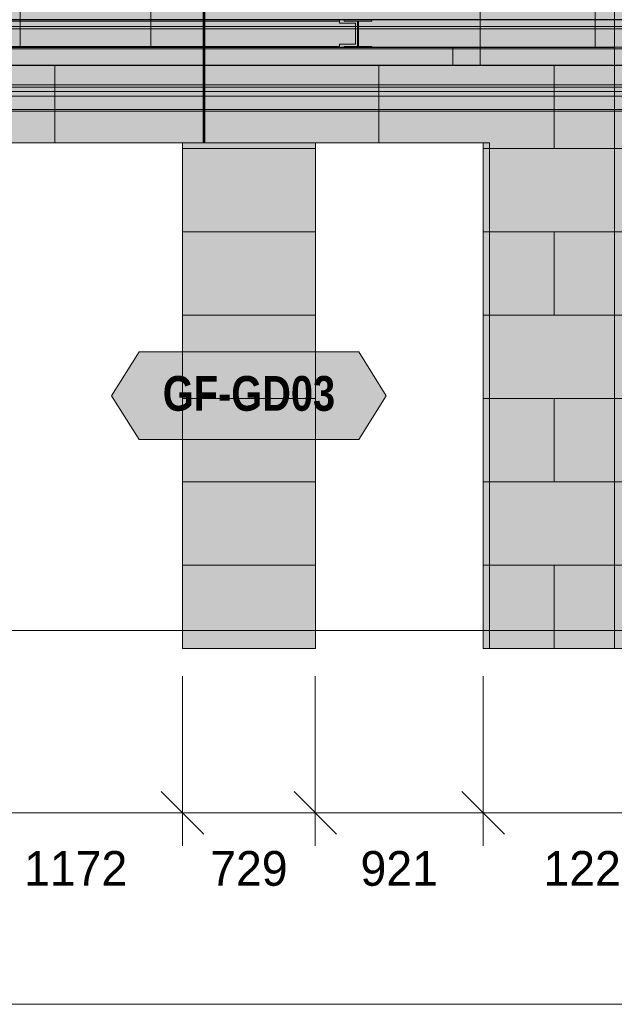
# Model space of a CAD drawing. Header units: millimetres. Extents: x -4049 to 37566, y -9915 to 31440.
# Tile 221 of 234: x 21902 to 25165, y -2052 to 3351. Entities that reach past the tile are written whole.
import ezdxf
from ezdxf.enums import TextEntityAlignment as Align

# ---------------------------------------------------------------- set-up
doc = ezdxf.new("R2010")
doc.units = ezdxf.units.MM
doc.linetypes.add('DASHED', pattern=[1.524, 1.27, -0.254])
for name, color, linetype in [('FILL-C_9EB2DB', 7, 'Continuous'), ('FILL-EPS', 7, 'Continuous'), ('FILL-WHITE', 7, 'Continuous'), ('LINE-C_2E8C94', 7, 'Continuous'), ('LINE-C_337880', 7, 'Continuous'), ('LINE-INK', 7, 'Continuous'), ('LINE-STEEL', 7, 'Continuous'), ('LINE-STEEL-DASH', 7, 'DASHED'), ('LINE-TEAL_DK', 7, 'Continuous'), ('LINE-TEAL_DK-DASH', 7, 'DASHED'), ('TEXT-INK', 7, 'Continuous'), ('TEXT-TEAL_DK', 7, 'Continuous')]:
    doc.layers.add(name, color=color, linetype=linetype)
doc.styles.add('OpenSansCondensed-Bold', font='OpenSansCondensed-Bold.ttf')

msp = doc.modelspace()

# ---------------------------------------------------------------- hatches: boundary and pattern name
at = {"layer": 'FILL-C_9EB2DB', "true_color": 0x9eb2db}
h = msp.add_hatch(color=9, dxfattribs=at)
h.dxf.hatch_style = 1
h.paths.add_polyline_path([(18737, 3313.5), (18737, 3350), (32278, 3350), (32278, 3313.5)])
h = msp.add_hatch(color=9, dxfattribs=at)
h.dxf.hatch_style = 1
h.paths.add_polyline_path([(18737, 3313.5), (18737, 3350), (32278, 3350), (32278, 3313.5)])
h = msp.add_hatch(color=9, dxfattribs=at)
h.dxf.hatch_style = 1
h.paths.add_polyline_path([(19010, 3300.8), (19010, 3350), (32278, 3350), (32278, 3300.8)])
h = msp.add_hatch(color=9, dxfattribs=at)
h.dxf.hatch_style = 1
h.paths.add_polyline_path([(19010, 3300.8), (19010, 3350), (32278, 3350), (32278, 3300.8)])
h = msp.add_hatch(color=9, dxfattribs=at)
h.dxf.hatch_style = 1
h.paths.add_polyline_path([(20707, 3343.2), (20707, 3350), (23657, 3350), (23657, 3343.2)])
h = msp.add_hatch(color=9, dxfattribs=at)
h.dxf.hatch_style = 1
h.paths.add_polyline_path([(20707, 3343.2), (20707, 3350), (23657, 3350), (23657, 3343.2)])
h = msp.add_hatch(color=9, dxfattribs=at)
h.dxf.hatch_style = 1
h.paths.add_polyline_path([(20707, 3343.2), (20707, 3350), (23657, 3350), (23657, 3343.2)])
h = msp.add_hatch(color=9, dxfattribs=at)
h.dxf.hatch_style = 1
h.paths.add_polyline_path([(20707, 3343.2), (20707, 3350), (23657, 3350), (23657, 3343.2)])
h = msp.add_hatch(color=9, dxfattribs=at)
h.dxf.hatch_style = 1
h.paths.add_polyline_path([(23680.3, 3350.1), (23681.5, 3350), (23681.9, 3350), (23834.1, 3350), (23834.1, 3343.2), (23760.9, 3343.2), (23760.9, 3302), (23760.9, 3204.4), (23834.1, 3204.4), (23834.1, 3197.6), (23681.9, 3197.6), (23681.9, 3204.4), (23755.1, 3204.4), (23755.1, 3343.2), (23681.9, 3343.2), (23681.9, 3350), (23680.3, 3350.1), (23680.3, 3350.1)])
h = msp.add_hatch(color=9, dxfattribs=at)
h.dxf.hatch_style = 1
h.paths.add_polyline_path([(23681.9, 3197.6), (23681.9, 3204.4), (23755.1, 3204.4), (23755.1, 3343.2), (23681.9, 3343.2), (23681.9, 3350), (23834.1, 3350), (23834.1, 3343.2), (23760.9, 3343.2), (23760.9, 3204.4), (23834.1, 3204.4), (23834.1, 3197.6)])
h = msp.add_hatch(color=9, dxfattribs=at)
h.dxf.hatch_style = 1
h.paths.add_polyline_path([(23834.1, 3350), (23835.7, 3350.1), (23835.7, 3350.1), (23835.7, 3350.1)])
h = msp.add_hatch(color=9, dxfattribs=at)
h.dxf.hatch_style = 1
h.paths.add_polyline_path([(18737, 2992.9), (18737, 3313.5), (32278, 3313.5), (32278, 2992.9)])
h = msp.add_hatch(color=9, dxfattribs=at)
h.dxf.hatch_style = 1
h.paths.add_polyline_path([(18737, 3313.5), (32278, 3313.5), (32278, 2992.9), (18737, 2992.9)])
h = msp.add_hatch(color=9, dxfattribs=at)
h.dxf.hatch_style = 1
h.paths.add_polyline_path([(19010, 2980.2), (19010, 3300.8), (32278, 3300.8), (32278, 2980.2)])
h = msp.add_hatch(color=9, dxfattribs=at)
h.dxf.hatch_style = 1
h.paths.add_polyline_path([(19010, 3300.8), (32278, 3300.8), (32278, 2980.2), (19010, 2980.2)])
h = msp.add_hatch(color=9, dxfattribs=at)
h.dxf.hatch_style = 1
h.paths.add_polyline_path([(20619, 3216.6), (20619, 3331), (20707, 3331), (20707, 3343.2), (23657, 3343.2), (23657, 3331), (23745, 3331), (23745, 3216.6), (23657, 3216.6), (23657, 3204.4), (20707, 3204.4), (20707, 3216.6)])
h = msp.add_hatch(color=9, dxfattribs=at)
h.dxf.hatch_style = 1
h.paths.add_polyline_path([(20619, 3331), (20707, 3331), (20707, 3343.2), (23657, 3343.2), (23657, 3331), (23745, 3331), (23745, 3216.6), (23657, 3216.6), (23657, 3204.4), (20707, 3204.4), (20707, 3216.6), (20619, 3216.6)])
h = msp.add_hatch(color=9, dxfattribs=at)
h.dxf.hatch_style = 1
h.paths.add_polyline_path([(20619, 3216.6), (20619, 3331), (20707, 3331), (20707, 3343.2), (23657, 3343.2), (23657, 3331), (23745, 3331), (23745, 3216.6), (23657, 3216.6), (23657, 3204.4), (20707, 3204.4), (20707, 3216.6)])
h = msp.add_hatch(color=9, dxfattribs=at)
h.dxf.hatch_style = 1
h.paths.add_polyline_path([(20619, 3331), (20707, 3331), (20707, 3343.2), (23657, 3343.2), (23657, 3331), (23745, 3331), (23745, 3216.6), (23657, 3216.6), (23657, 3204.4), (20707, 3204.4), (20707, 3216.6), (20619, 3216.6)])
h = msp.add_hatch(color=9, dxfattribs=at)
h.dxf.hatch_style = 1
h.paths.add_polyline_path([(23681.9, 3204.4), (23755.1, 3204.4), (23755.1, 3302), (23760.9, 3302), (23760.9, 3204.4), (23834.1, 3204.4), (23834.1, 3197.6), (23681.9, 3197.6)])
h = msp.add_hatch(color=9, dxfattribs=at)
h.dxf.hatch_style = 1
h.paths.add_polyline_path([(18962, 2870.6), (18962, 3178), (19059, 3178), (19059, 3190.3), (25447, 3190.3), (25447, 3172), (25553, 3172), (25553, 2858.3), (25447, 2858.3), (19059, 2858.3), (19059, 2870.6)])
h = msp.add_hatch(color=9, dxfattribs=at)
h.dxf.hatch_style = 1
h.paths.add_polyline_path([(18962, 3178), (19059, 3178), (19059, 3190.3), (25447, 3190.3), (25447, 3172), (25553, 3172), (25553, 2858.3), (25447, 2858.3), (19059, 2858.3), (19059, 2870.6), (18962, 2870.6)])
h = msp.add_hatch(color=9, dxfattribs=at)
h.dxf.hatch_style = 1
h.paths.add_polyline_path([(19010, 3190), (19010, 3190), (19010, 3200), (32278, 3200), (32278, 3200), (32278, 3200), (32278, 3190), (19010, 3190)])
h = msp.add_hatch(color=9, dxfattribs=at)
h.dxf.hatch_style = 1
h.paths.add_polyline_path([(19010, 3100), (19010, 3200), (32278, 3200), (32278, 3100)])
h = msp.add_hatch(color=9, dxfattribs=at)
h.dxf.hatch_style = 1
h.paths.add_polyline_path([(19010, 3100), (19010, 3190), (32278, 3190), (32278, 3100)])
h = msp.add_hatch(color=9, dxfattribs=at)
h.dxf.hatch_style = 1
h.paths.add_polyline_path([(19011, 3100), (19011, 3200), (32276, 3200), (32276, 3100)])
h = msp.add_hatch(color=9, dxfattribs=at)
h.dxf.hatch_style = 1
h.paths.add_polyline_path([(19011, 3190), (19011, 3190), (19011, 3200), (32276, 3200), (32276, 3200), (32276, 3200), (32276, 3190), (19011, 3190)])
h = msp.add_hatch(color=9, dxfattribs=at)
h.dxf.hatch_style = 1
h.paths.add_polyline_path([(19011, 3100), (19011, 3190), (32276, 3190), (32276, 3100)])
h = msp.add_hatch(color=9, dxfattribs=at)
h.dxf.hatch_style = 1
h.paths.add_polyline_path([(19059, 3190.3), (19059, 3200), (25447, 3200), (25447, 3190.3)])
h = msp.add_hatch(color=9, dxfattribs=at)
h.dxf.hatch_style = 1
h.paths.add_polyline_path([(19059, 3200), (25447, 3200), (25447, 3190.3), (19059, 3190.3)])
h = msp.add_hatch(color=9, dxfattribs=at)
h.dxf.hatch_style = 1
h.paths.add_polyline_path([(20707, 3197.6), (20707, 3204.4), (23657, 3204.4), (23657, 3197.6)])
h = msp.add_hatch(color=9, dxfattribs=at)
h.dxf.hatch_style = 1
h.paths.add_polyline_path([(20707, 3197.6), (20707, 3204.4), (23657, 3204.4), (23657, 3197.6)])
h = msp.add_hatch(color=9, dxfattribs=at)
h.dxf.hatch_style = 1
h.paths.add_polyline_path([(20707, 3197.6), (20707, 3204.4), (23657, 3204.4), (23657, 3197.6)])
h = msp.add_hatch(color=9, dxfattribs=at)
h.dxf.hatch_style = 1
h.paths.add_polyline_path([(20707, 3197.6), (20707, 3204.4), (23657, 3204.4), (23657, 3197.6)])
h = msp.add_hatch(color=9, dxfattribs=at)
h.dxf.hatch_style = 1
h.paths.add_polyline_path([(18737, 2956.4), (18737, 2992.9), (32278, 2992.9), (32278, 2956.4)])
h = msp.add_hatch(color=9, dxfattribs=at)
h.dxf.hatch_style = 1
h.paths.add_polyline_path([(18737, 2956.4), (18737, 2992.9), (32278, 2992.9), (32278, 2956.4)])
h = msp.add_hatch(color=9, dxfattribs=at)
h.dxf.hatch_style = 1
h.paths.add_polyline_path([(19010, 2931), (19010, 2980.2), (32278, 2980.2), (32278, 2931)])
h = msp.add_hatch(color=9, dxfattribs=at)
h.dxf.hatch_style = 1
h.paths.add_polyline_path([(19010, 2931), (19010, 2980.2), (32278, 2980.2), (32278, 2931)])
h = msp.add_hatch(color=9, dxfattribs=at)
h.dxf.hatch_style = 1
h.paths.add_polyline_path([(19059, 2848.6), (19059, 2858.3), (25447, 2858.3), (25553, 2858.3), (25553, 2848.6), (25447, 2848.6)])
h = msp.add_hatch(color=9, dxfattribs=at)
h.dxf.hatch_style = 1
h.paths.add_polyline_path([(19059, 2858.3), (25447, 2858.3), (25553, 2858.3), (25553, 2848.6), (25447, 2848.6), (19059, 2848.6)])
at = {"layer": 'FILL-EPS', "true_color": 0xccffff}
h = msp.add_hatch(color=7, dxfattribs=at)
h.dxf.hatch_style = 1
h.paths.add_polyline_path([(21348, 6225), (30552, 6225), (32805.5, 3971.5), (32805.5, 3350), (21348, 3350)])
h = msp.add_hatch(color=7, dxfattribs=at)
h.dxf.hatch_style = 1
h.paths.add_polyline_path([(21348, 6225), (30552, 6225), (32805.5, 3971.5), (32805.5, 3350), (21348, 3350)])
h = msp.add_hatch(color=7, dxfattribs=at)
h.dxf.hatch_style = 1
h.paths.add_polyline_path([(19126.3, 3800), (25390.4, 3800), (25390.4, -100), (25233, -100), (25233, 3200.5), (19129.5, 3200.5), (19129.5, -100), (19129.5, -100), (19129.5, -100), (19126.3, -100)])
h = msp.add_hatch(color=7, dxfattribs=at)
h.dxf.hatch_style = 1
h.paths.add_polyline_path([(21358.8, 3725), (25165.4, 3725), (25165.4, -100), (24445.2, -100), (24445.2, 2675), (21623.2, 2675), (21623.2, -100), (21358.8, -100)])
h = msp.add_hatch(color=7, dxfattribs=at)
h.dxf.hatch_style = 1
h.paths.add_polyline_path([(19126.3, 3198.7), (19126.3, 3351.3), (25390.4, 3351.3), (25390.4, 3198.7), (25233, 3198.7), (25233, 3200.5), (19129.5, 3200.5), (19129.5, 3198.7)])
h = msp.add_hatch(color=7, dxfattribs=at)
h.dxf.hatch_style = 1
h.paths.add_polyline_path([(21358.8, 3351.3), (25165.4, 3351.3), (25165.4, 3198.7), (21358.8, 3198.7)])
h = msp.add_hatch(color=7, dxfattribs=at)
h.dxf.hatch_style = 1
h.paths.add_polyline_path([(21323.5, 3200), (32789.9, 3200), (32789.9, 3198.7), (32814.9, 3198.7), (32814.9, -100), (27805, -100), (27805, 2675.5), (27803.4, 2675.3), (27803.4, 2675.5), (26849.5, 2675.5), (26849.5, -100), (24480, -100), (24480, 2675.5), (23524.5, 2675.5), (23524.5, -100), (22795.2, -100), (22795.2, 2675), (21595.2, 2675), (21595.2, -100), (21323.5, -100)])
h = msp.add_hatch(color=7, dxfattribs=at)
h.dxf.hatch_style = 1
h.paths.add_polyline_path([(21323.5, 3200), (32789.9, 3200), (32789.9, 3198.7), (32814.9, 3198.7), (32814.9, -100), (27805, -100), (27805, 2675.5), (26849.5, 2675.5), (26849.5, -100), (24480, -100), (24480, 2675.5), (23524.5, 2675.5), (23524.5, -100), (22795.2, -100), (22795.2, 2675), (21595.2, 2675), (21595.2, -100), (21323.5, -100)])
h = msp.add_hatch(color=7, dxfattribs=at)
h.dxf.hatch_style = 1
h.paths.add_polyline_path([(21358.8, 3198.7), (25165.4, 3198.7), (25165.4, -100), (24445.2, -100), (24445.2, 2675), (21623.2, 2675), (21623.2, -100), (21358.8, -100)])
at = {"layer": 'FILL-WHITE', "true_color": 0xffffff}
h = msp.add_hatch(color=7, dxfattribs=at)
h.dxf.hatch_style = 1
h.paths.add_polyline_path([(23524.5, 2675), (23524.5, -100), (22795.2, -100), (22795.2, 2675)])
h = msp.add_hatch(color=7, dxfattribs=at)
h.dxf.hatch_style = 1
h.paths.add_polyline_path([(23524.5, -100), (22795.2, -100), (22795.2, 2675), (23524.5, 2675)])
h = msp.add_hatch(color=7, dxfattribs=at)
h.dxf.hatch_style = 1
h.paths.add_polyline_path([(23524.5, -100), (22795.2, -100), (22795.2, 2675), (23524.5, 2675)])
h = msp.add_hatch(color=7, dxfattribs=at)
h.dxf.hatch_style = 1
h.paths.add_polyline_path([(22406.5, 1287.5), (22556.5, 1527.5), (23763.2, 1527.5), (23913.2, 1287.5), (23763.2, 1047.5), (22556.5, 1047.5)])

# ---------------------------------------------------------------- linework, layer by layer
at = {"layer": 'LINE-C_2E8C94', "lineweight": 5}
for points in [[(21348, 6225), (30552, 6225), (32805.5, 3971.5), (32805.5, 3350), (21348, 3350)], [(21348, 6225), (30552, 6225), (32805.5, 3971.5), (32805.5, 3971.5), (32805.5, 3971.5), (32805.5, 3350), (21348, 3350), (21348, 3350)], [(19126.3, 3800), (19126.3, 3800), (25390.4, 3800), (25390.4, 3800), (25390.4, -100), (25390.4, -100), (25390.4, -100), (25390.4, -100), (25233, -100), (25233, 3200.5), (19129.5, 3200.5), (19129.5, -100), (19129.5, -100), (19129.5, -100), (19129.5, -100), (19126.3, -100), (19126.3, 3800)], [(21358.8, 3725), (25165.4, 3725), (25165.4, -100), (24445.2, -100), (24445.2, 2675), (21623.2, 2675), (21623.2, -100), (21358.8, -100)], [(19126.3, 3198.7), (19126.3, 3351.3), (25390.4, 3351.3), (25390.4, 3198.7), (25233, 3198.7), (25233, 3200.5), (19129.5, 3200.5), (19129.5, 3198.7)], [(21358.8, 3351.3), (21358.8, 3351.3), (25165.4, 3351.3), (25165.4, 3198.7), (25165.4, 3198.7), (25165.4, 3198.7), (21358.8, 3198.7), (21358.8, 3351.3)], [(21323.5, 3200), (32789.9, 3200), (32789.9, 3198.7), (32814.9, 3198.7), (32814.9, -100), (27805, -100), (27805, 2675.5), (27803.4, 2675.3), (27803.4, 2675.5), (26849.5, 2675.5), (26849.5, -100), (24480, -100), (24480, 2675.5), (23524.5, 2675.5), (23524.5, -100), (22795.2, -100), (22795.2, 2675), (21595.2, 2675), (21595.2, -100), (21323.5, -100)], [(21323.5, 3200), (32789.9, 3200), (32789.9, 3198.7), (32814.9, 3198.7), (32814.9, -100), (27805, -100), (27805, 2675.5), (26849.5, 2675.5), (26849.5, -100), (24480, -100), (24480, 2675.5), (23524.5, 2675.5), (23524.5, -100), (22795.2, -100), (22795.2, 2675), (21595.2, 2675), (21595.2, -100), (21323.5, -100)], [(21358.8, 3198.7), (21358.8, 3198.7), (25165.4, 3198.7), (25165.4, 3198.7), (25165.4, -100), (25165.4, -100), (25165.4, -100), (25165.4, -100), (24445.2, -100), (24445.2, 2675), (21623.2, 2675), (21623.2, -100), (21623.2, -100), (21358.8, -100), (21358.8, 3198.7)]]:
    msp.add_lwpolyline(points, close=True, dxfattribs=at)
at = {"layer": 'LINE-C_337880', "lineweight": 5}
for p, q in [((21904.1, 3201.5), (21904.1, 3557.6)), ((22621.8, 3201.5), (22621.8, 3557.6)), ((22907.9, 3100.4), (22907.9, 3557.6)), ((22917.5, 3100.4), (22917.5, 3557.6)), ((24428.8, 3100.4), (24428.8, 3557.6)), ((25060.2, 3201.5), (25060.2, 3557.6)), ((21904.1, 3201.5), (21904.1, 3350.3)), ((22621.8, 3201.5), (22621.8, 3350.3)), ((22907.9, 3199.7), (22907.9, 3350.3)), ((22917.5, 3199.7), (22917.5, 3350.3)), ((24428.8, 3199.7), (24428.8, 3350.3)), ((25060.2, 3201.5), (25060.2, 3350.3)), ((22907.9, 3100.4), (22907.9, 3197.7)), ((22917.5, 3100.4), (22917.5, 3197.7)), ((24279.2, 3100.4), (24279.2, 3199)), ((24279.2, 3100.4), (24279.2, 3199)), ((24428.8, 3100.4), (24428.8, 3197.7)), ((21688.7, 3100.4), (22095.1, 3100.4)), ((21688.7, 3100.4), (22095.1, 3100.4)), ((21840.8, 3100.4), (23872.8, 3100.4)), ((21840.8, 3100.4), (23872.8, 3100.4)), ((22095.1, 2676), (22095.1, 3100.4)), ((22095.1, 3100.4), (22907.9, 3100.4)), ((22095.1, 2676), (22095.1, 3100.4)), ((22095.1, 3100.4), (22907.9, 3100.4)), ((22907.9, 2676), (22907.9, 3100.4)), ((22907.9, 2676), (22907.9, 3100.4)), ((22917.4, 2676), (22917.4, 3100.4)), ((22917.4, 2676), (22917.4, 3100.4)), ((22917.5, 3100.4), (24428.8, 3100.4)), ((22917.5, 3100.4), (24428.8, 3100.4)), ((23872.8, 2676.5), (23872.8, 3100.4)), ((23872.8, 3100.4), (24279.2, 3100.4)), ((23872.8, 2676.5), (23872.8, 3100.4)), ((23872.8, 3100.4), (24279.2, 3100.4)), ((24279.2, 3100.4), (26311.2, 3100.4)), ((24279.2, 3100.4), (26311.2, 3100.4)), ((24428.8, 3100.4), (24835.2, 3100.4)), ((24428.8, 3100.4), (24835.2, 3100.4)), ((24835.2, 2643.2), (24835.2, 3100.4)), ((24835.2, 3100.4), (25164.4, 3100.4)), ((24835.2, 2643.2), (24835.2, 3100.4)), ((24835.2, 3100.4), (25164.4, 3100.4)), ((22796.2, 2643.2), (23523.5, 2643.2)), ((22796.2, 2643.2), (23523.5, 2643.2)), ((24446.2, 2643.2), (24835.2, 2643.2)), ((24446.2, 2643.2), (24835.2, 2643.2)), ((24481, 2643.2), (26311.2, 2643.2)), ((24481, 2643.2), (26311.2, 2643.2)), ((24835.2, 2643.2), (25164.4, 2643.2)), ((24835.2, 2643.2), (25164.4, 2643.2)), ((22796.2, 2186), (23523.5, 2186)), ((22796.2, 2186), (23523.5, 2186)), ((24446.2, 2186), (24835.2, 2186)), ((24446.2, 2186), (24835.2, 2186)), ((24481, 2186), (26848.5, 2186)), ((24481, 2186), (26848.5, 2186)), ((24835.2, 1728.8), (24835.2, 2186)), ((24835.2, 2186), (25164.4, 2186)), ((24835.2, 1728.8), (24835.2, 2186)), ((24835.2, 2186), (25164.4, 2186)), ((22796.2, 1728.8), (23523.5, 1728.8)), ((22796.2, 1728.8), (23523.5, 1728.8)), ((24446.2, 1728.8), (24835.2, 1728.8)), ((24446.2, 1728.8), (24835.2, 1728.8)), ((24481, 1728.8), (26848.5, 1728.8)), ((24481, 1728.8), (26848.5, 1728.8)), ((24835.2, 1728.8), (25164.4, 1728.8)), ((24835.2, 1728.8), (25164.4, 1728.8)), ((22796.2, 1271.6), (23523.5, 1271.6)), ((22796.2, 1271.6), (23523.5, 1271.6)), ((24446.2, 1271.6), (24835.2, 1271.6)), ((24446.2, 1271.6), (24835.2, 1271.6)), ((24481, 1271.6), (26848.5, 1271.6)), ((24481, 1271.6), (26848.5, 1271.6)), ((24835.2, 814.4), (24835.2, 1271.6)), ((24835.2, 1271.6), (25164.4, 1271.6)), ((24835.2, 814.4), (24835.2, 1271.6)), ((24835.2, 1271.6), (25164.4, 1271.6)), ((22796.2, 814.4), (23523.5, 814.4)), ((22796.2, 814.4), (23523.5, 814.4)), ((24446.2, 814.4), (24835.2, 814.4)), ((24446.2, 814.4), (24835.2, 814.4)), ((24481, 814.4), (26848.5, 814.4)), ((24481, 814.4), (26848.5, 814.4)), ((24835.2, 814.4), (25164.4, 814.4)), ((24835.2, 814.4), (25164.4, 814.4)), ((22796.2, 357.2), (23523.5, 357.2)), ((22796.2, 357.2), (23523.5, 357.2)), ((24446.2, 357.2), (24835.2, 357.2)), ((24446.2, 357.2), (24835.2, 357.2)), ((24481, 357.2), (26848.5, 357.2)), ((24481, 357.2), (26848.5, 357.2)), ((24835.2, -99), (24835.2, 357.2)), ((24835.2, 357.2), (25164.4, 357.2)), ((24835.2, -99), (24835.2, 357.2)), ((24835.2, 357.2), (25164.4, 357.2))]:
    msp.add_line(p, q, dxfattribs=at)
at = {"layer": 'LINE-INK', "lineweight": 5}
for p, q in [((22795, -251.6), (22795, -1181.6)), ((23524, -251.6), (23524, -1181.6)), ((24445, -251.6), (24445, -1181.6)), ((22678.3, -884.9), (22911.7, -1118.3)), ((23407.3, -884.9), (23640.7, -1118.3)), ((24328.3, -884.9), (24561.7, -1118.3)), ((-35, -1001.6), (33166, -1001.6)), ((-121, -2051.6), (33252, -2051.6))]:
    msp.add_line(p, q, dxfattribs=at)
msp.add_lwpolyline([(23524.5, -100), (22795.2, -100), (22795.2, 2675), (23524.5, 2675)], close=True, dxfattribs=at)
msp.add_lwpolyline([(23524.5, -100), (22795.2, -100), (22795.2, 2675), (23524.5, 2675)], close=True, dxfattribs=at)
at = {"layer": 'LINE-STEEL', "lineweight": 5}
for points in [[(18737, 3313.5), (18737, 3350), (32278, 3350), (32278, 3313.5)], [(18737, 3313.5), (18737, 3350), (32278, 3350), (32278, 3313.5)], [(19010, 3300.8), (19010, 3350), (32278, 3350), (32278, 3350), (32278, 3300.8), (19010, 3300.8)], [(19010, 3300.8), (19010, 3350), (32278, 3350), (32278, 3300.8)], [(20707, 3343.2), (20707, 3350), (23657, 3350), (23657, 3343.2)], [(20707, 3343.2), (20707, 3350), (23657, 3350), (23657, 3343.2)], [(20707, 3343.2), (20707, 3350), (23657, 3350), (23657, 3343.2)], [(20707, 3343.2), (20707, 3350), (23657, 3350), (23657, 3343.2)], [(23680.3, 3350.1), (23681.5, 3350), (23681.9, 3350), (23834.1, 3350), (23834.1, 3343.2), (23760.9, 3343.2), (23760.9, 3302), (23760.9, 3302), (23760.9, 3204.4), (23834.1, 3204.4), (23834.1, 3197.6), (23681.9, 3197.6), (23681.9, 3204.4), (23755.1, 3204.4), (23755.1, 3343.2), (23681.9, 3343.2), (23681.9, 3350), (23680.3, 3350.1), (23680.3, 3350.1)], [(23681.9, 3197.6), (23681.9, 3204.4), (23755.1, 3204.4), (23755.1, 3343.2), (23681.9, 3343.2), (23681.9, 3350), (23834.1, 3350), (23834.1, 3343.2), (23760.9, 3343.2), (23760.9, 3204.4), (23834.1, 3204.4), (23834.1, 3197.6)], [(23834.1, 3350), (23835.7, 3350.1), (23835.7, 3350.1), (23835.7, 3350.1)], [(18737, 2992.9), (18737, 3313.5), (32278, 3313.5), (32278, 2992.9)], [(18737, 3313.5), (32278, 3313.5), (32278, 2992.9), (18737, 2992.9)], [(19010, 2980.2), (19010, 3300.8), (32278, 3300.8), (32278, 2980.2)], [(19010, 3300.8), (32278, 3300.8), (32278, 2980.2), (19010, 2980.2)], [(20619, 3216.6), (20619, 3331), (20707, 3331), (20707, 3343.2), (23657, 3343.2), (23657, 3343.2), (23657, 3331), (23745, 3331), (23745, 3216.6), (23657, 3216.6), (23657, 3204.4), (20707, 3204.4), (20707, 3204.4), (20707, 3216.6)], [(20619, 3331), (20707, 3331), (20707, 3343.2), (20707, 3343.2), (23657, 3343.2), (23657, 3331), (23745, 3331), (23745, 3216.6), (23657, 3216.6), (23657, 3204.4), (23657, 3204.4), (20707, 3204.4), (20707, 3216.6), (20619, 3216.6)], [(20619, 3216.6), (20619, 3331), (20707, 3331), (20707, 3343.2), (23657, 3343.2), (23657, 3343.2), (23657, 3331), (23745, 3331), (23745, 3216.6), (23657, 3216.6), (23657, 3204.4), (20707, 3204.4), (20707, 3204.4), (20707, 3216.6)], [(20619, 3331), (20707, 3331), (20707, 3343.2), (20707, 3343.2), (23657, 3343.2), (23657, 3331), (23745, 3331), (23745, 3216.6), (23657, 3216.6), (23657, 3204.4), (23657, 3204.4), (20707, 3204.4), (20707, 3216.6), (20619, 3216.6)], [(23681.9, 3204.4), (23755.1, 3204.4), (23755.1, 3302), (23755.1, 3302), (23755.1, 3302), (23755.1, 3302), (23760.9, 3302), (23760.9, 3204.4), (23834.1, 3204.4), (23834.1, 3197.6), (23681.9, 3197.6)], [(18962, 2870.6), (18962, 3178), (19059, 3178), (19059, 3190.3), (25447, 3190.3), (25447, 3172), (25553, 3172), (25553, 3172), (25553, 2858.3), (25447, 2858.3), (19059, 2858.3), (19059, 2870.6)], [(18962, 3178), (19059, 3178), (19059, 3190.3), (25447, 3190.3), (25447, 3172), (25553, 3172), (25553, 2858.3), (25553, 2858.3), (25447, 2858.3), (19059, 2858.3), (19059, 2870.6), (18962, 2870.6)], [(19010, 3190), (19010, 3190), (19010, 3200), (32278, 3200), (32278, 3200), (32278, 3200), (32278, 3190), (19010, 3190)], [(19010, 3100), (19010, 3200), (32278, 3200), (32278, 3100)], [(19010, 3100), (19010, 3190), (32278, 3190), (32278, 3190), (32278, 3100), (19010, 3100)], [(19011, 3100), (19011, 3200), (32276, 3200), (32276, 3100)], [(19011, 3190), (19011, 3190), (19011, 3200), (32276, 3200), (32276, 3200), (32276, 3200), (32276, 3190), (19011, 3190)], [(19011, 3100), (19011, 3190), (32276, 3190), (32276, 3100)], [(19059, 3190.3), (19059, 3200), (25447, 3200), (25447, 3200), (25447, 3190.3), (19059, 3190.3)], [(19059, 3200), (25447, 3200), (25447, 3190.3), (19059, 3190.3)], [(20707, 3197.6), (20707, 3204.4), (23657, 3204.4), (23657, 3197.6)], [(20707, 3197.6), (20707, 3204.4), (23657, 3204.4), (23657, 3197.6)], [(20707, 3197.6), (20707, 3204.4), (23657, 3204.4), (23657, 3197.6)], [(20707, 3197.6), (20707, 3204.4), (23657, 3204.4), (23657, 3197.6)], [(18737, 2956.4), (18737, 2992.9), (32278, 2992.9), (32278, 2956.4)], [(18737, 2956.4), (18737, 2992.9), (32278, 2992.9), (32278, 2956.4)], [(19010, 2931), (19010, 2980.2), (32278, 2980.2), (32278, 2980.2), (32278, 2931), (19010, 2931)], [(19010, 2931), (19010, 2980.2), (32278, 2980.2), (32278, 2931)], [(19059, 2848.6), (19059, 2858.3), (25447, 2858.3), (25447, 2858.3), (25553, 2858.3), (25553, 2848.6), (25447, 2848.6), (19059, 2848.6)], [(19059, 2858.3), (25447, 2858.3), (25553, 2858.3), (25553, 2848.6), (25447, 2848.6), (25447, 2848.6), (19059, 2848.6)]]:
    msp.add_lwpolyline(points, close=True, dxfattribs=at)
at = {"layer": 'LINE-STEEL-DASH', "lineweight": 5}
msp.add_line((-1020.6, 0), (34152.1, 0), dxfattribs=at)
for points in [[(20707, 3350), (23657, 3350), (23681.9, 3350), (23680.3, 3350.1), (23680.3, 3350.1), (23680.3, 3350.1), (23681.5, 3350), (23681.9, 3350), (23834.1, 3350), (25466.2, 3350)], [(25447, 2848.6), (19059, 2848.6), (19059, 2858.3), (19059, 2870.6), (18962, 2870.6), (18962, 2956.4), (18951.5, 2956.4), (18951.5, 2858.3), (19033.5, 2858.3), (19033.5, 2848.6), (19024.2, 2848.6), (19024.2, -100), (19017.4, -100), (18888, -100), (18878.6, -100), (18871.8, -100), (18738, -100), (18738, 2781), (18609.5, 2781)]]:
    msp.add_lwpolyline(points, dxfattribs=at)
msp.add_lwpolyline([(23835.7, 3350.1), (23835.7, 3350.1), (23835.7, 3350.1), (23834.1, 3350)], close=True, dxfattribs=at)
at = {"layer": 'LINE-TEAL_DK', "lineweight": 5}
msp.add_lwpolyline([(22406.5, 1287.5), (22556.5, 1527.5), (23763.2, 1527.5), (23913.2, 1287.5), (23763.2, 1047.5), (22556.5, 1047.5)], close=True, dxfattribs=at)
at = {"layer": 'LINE-TEAL_DK-DASH', "lineweight": 5}
for p, q in [((22912.7, 2676), (22912.7, 3557.6)), ((22912.7, 3199.7), (22912.7, 3350.3)), ((22912.7, 2676), (22912.7, 3197.7))]:
    msp.add_line(p, q, dxfattribs=at)

# ---------------------------------------------------------------- texts
at = {"layer": 'TEXT-INK'}
for s, p in [('1172', (22209, -1401.2)), ('729', (23159.5, -1401.2)), ('921', (23984.5, -1401.2)), ('1228', (25059, -1401.2))]:
    msp.add_text(s, height=190.5, dxfattribs=at).set_placement(p, align=Align.CENTER)
at = {"layer": 'TEXT-TEAL_DK', "style": 'OpenSansCondensed-Bold'}
msp.add_text('GF-GD03', height=190.5, dxfattribs=at).set_placement((23159.9, 1205), align=Align.CENTER)

doc.saveas('drawing.dxf')
